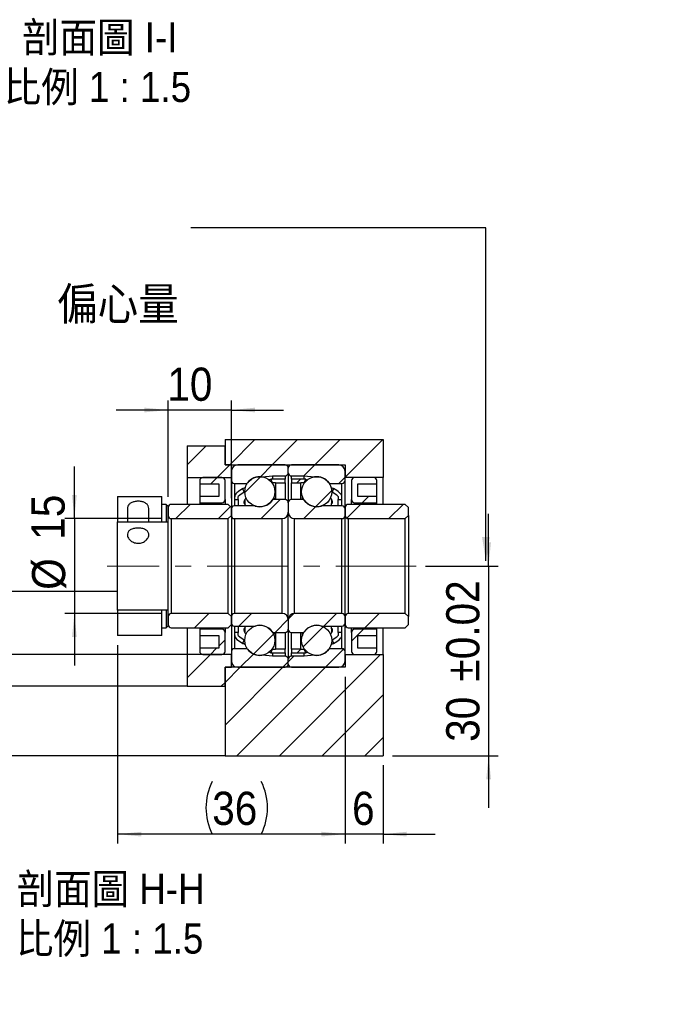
# Model space of a CAD drawing. Header units: millimetres. Extents: x 62 to 403, y 5 to 294.
# Tile 3 of 4: x 300 to 403, y 5 to 161. Entities that reach past the tile are written whole.
import ezdxf

# ---------------------------------------------------------------- set-up
doc = ezdxf.new("R2010")
doc.units = ezdxf.units.MM
doc.header["$LTSCALE"] = 1.5
doc.linetypes.add('CENTERX2', pattern=[20.32, 12.7, -2.54, 2.54, -2.54])
doc.layers.add('FORMAT', color=7, linetype='Continuous')
doc.styles.add('SLDTEXTSTYLE0', font='GOTHIC.TTF', dxfattribs={"width": 0.913, "bigfont": 'bigfont'})
doc.styles.add('SLDTEXTSTYLE1', font='GOTHIC.TTF', dxfattribs={"width": 0.913})
doc.styles.get("Standard").update_dxf_attribs({"font": 'GOTHIC.TTF'})
doc.dimstyles.new('SLDDIMSTYLE0', dxfattribs={"dimtxt": 5.25, "dimasz": 3.75, "dimexe": 0, "dimexo": 0.0625, "dimgap": 1.3125, "dimtad": 1, "dimrnd": 1e-09, "dimzin": 12, "dimdsep": 46, "dimtxsty": 'SLDTEXTSTYLE1', "dimsah": 1, "dimcen": 0.09, "dimadec": 0, "dimazin": 3, "dimtfac": 1, "dimtofl": 0, "dimtmove": 0, "dimatfit": 3, "dimfxl": 0, "dimfrac": 2, "dimtolj": 1, "dimtzin": 12, "dimarcsym": 0})
doc.dimstyles.new('SLDDIMSTYLE2', dxfattribs={"dimtxt": 0.18, "dimasz": 3.75, "dimexe": 0, "dimexo": 0.0625, "dimgap": 0, "dimtad": 0, "dimtih": 1, "dimtoh": 1, "dimdec": 0, "dimrnd": 1e-09, "dimzin": 0, "dimdsep": 46, "dimtxsty": 'Standard', "dimsah": 1, "dimcen": 0.09, "dimadec": 0, "dimazin": 0, "dimtfac": 3.75, "dimtdec": 0, "dimtofl": 0, "dimtmove": 0, "dimatfit": 3, "dimfxl": 0, "dimfrac": 2, "dimtolj": 1, "dimtzin": 0, "dimarcsym": 0})
doc.dimstyles.new('SLDDIMSTYLE4', dxfattribs={"dimtxt": 5.25, "dimasz": 3.75, "dimexe": 0, "dimexo": 0.0625, "dimgap": 1.3125, "dimtad": 1, "dimrnd": 1e-09, "dimzin": 12, "dimdsep": 46, "dimtxsty": 'SLDTEXTSTYLE1', "dimsah": 1, "dimcen": 0.09, "dimadec": 0, "dimazin": 3, "dimtol": 1, "dimtp": 0.02, "dimtm": 0.02, "dimtfac": 1, "dimtmove": 0, "dimatfit": 0, "dimfxl": 0, "dimfrac": 2, "dimtolj": 1, "dimarcsym": 0})
doc.dimstyles.new('SLDDIMSTYLE5', dxfattribs={"dimtxt": 5.25, "dimasz": 3.75, "dimexe": 0, "dimexo": 0.0625, "dimgap": 1.3125, "dimtad": 1, "dimrnd": 1e-09, "dimzin": 12, "dimdsep": 46, "dimtxsty": 'SLDTEXTSTYLE1', "dimsah": 1, "dimcen": 0.09, "dimadec": 0, "dimazin": 3, "dimtfac": 1, "dimtmove": 0, "dimatfit": 0, "dimfxl": 0, "dimfrac": 2, "dimtolj": 1, "dimtzin": 12, "dimarcsym": 0})

# ---------------------------------------------------------------- blocks, each defined once
blk = doc.blocks.new('_D_8')
at = {"layer": 'FORMAT', "color": 7}
for p, q in [((373.83, 74.41), (373.83, 82.66)), ((363.85, 74.41), (375.33, 74.41)), ((373.83, 74.41), (373.83, 44.41)), ((358.64, 44.41), (375.33, 44.41)), ((373.83, 44.41), (373.83, 36.16))]:
    blk.add_line(p, q, dxfattribs=at)
for points in [[(373.83, 74.41), (374.2, 78.16), (373.45, 78.16)], [(373.83, 44.41), (373.45, 40.66), (374.2, 40.66)]]:
    blk.add_solid(points, dxfattribs=at)
at = {"layer": 'FORMAT', "color": 7, "char_height": 5.25, "attachment_point": 1, "rotation": 90, "style": 'SLDTEXTSTYLE1'}
for s, insert in [(' ±0.02', (367.12, 54.37)), ('30', (367.12, 46.61))]:
    blk.add_mtext(s, dxfattribs=dict(at, insert=insert))
blk = doc.blocks.new('_D_9')
at = {"layer": 'FORMAT', "color": 7}
for p, q in [((351.14, 56.91), (351.14, 30.51)), ((357.14, 42.91), (357.14, 30.51)), ((351.14, 32.01), (342.89, 32.01)), ((357.14, 32.01), (351.14, 32.01)), ((357.14, 32.01), (365.39, 32.01))]:
    blk.add_line(p, q, dxfattribs=at)
for points in [[(351.14, 32.01), (347.39, 32.39), (347.39, 31.64)], [(357.14, 32.01), (360.89, 31.64), (360.89, 32.39)]]:
    blk.add_solid(points, dxfattribs=at)
at = {"layer": 'FORMAT', "color": 7, "insert": (352.23, 38.72), "char_height": 5.25, "attachment_point": 1, "style": 'SLDTEXTSTYLE1'}
blk.add_mtext('6', dxfattribs=at)
blk = doc.blocks.new('_D_10')
at = {"layer": 'FORMAT', "color": 7}
for p, q in [((308.31, 81.91), (308.31, 90.16)), ((322.14, 81.91), (306.81, 81.91)), ((308.31, 81.91), (308.31, 66.91)), ((322.14, 66.91), (306.81, 66.91)), ((308.31, 66.91), (308.31, 58.66))]:
    blk.add_line(p, q, dxfattribs=at)
for points in [[(308.31, 81.91), (308.68, 85.66), (307.93, 85.66)], [(308.31, 66.91), (307.93, 63.16), (308.68, 63.16)]]:
    blk.add_solid(points, dxfattribs=at)
at = {"layer": 'FORMAT', "color": 7, "char_height": 5.25, "attachment_point": 1, "rotation": 90, "style": 'SLDTEXTSTYLE1'}
for s, insert in [('15', (301.52, 78.56)), ('%%c', (301.6, 70.65))]:
    blk.add_mtext(s, dxfattribs=dict(at, insert=insert))
blk = doc.blocks.new('_D_11')
at = {"layer": 'FORMAT', "color": 7}
for p, q in [((323.14, 85.36), (323.14, 100.57)), ((333.14, 85.16), (333.14, 100.57)), ((323.14, 99.07), (314.89, 99.07)), ((333.14, 99.07), (323.14, 99.07)), ((333.14, 99.07), (341.39, 99.07))]:
    blk.add_line(p, q, dxfattribs=at)
for points in [[(323.14, 99.07), (319.39, 99.45), (319.39, 98.7)], [(333.14, 99.07), (336.89, 98.7), (336.89, 99.45)]]:
    blk.add_solid(points, dxfattribs=at)
at = {"layer": 'FORMAT', "color": 7, "insert": (323.01, 105.78), "char_height": 5.25, "attachment_point": 1, "style": 'SLDTEXTSTYLE1'}
blk.add_mtext('10', dxfattribs=at)
blk = doc.blocks.new('_D_12')
at = {"layer": 'FORMAT', "color": 7}
for p, q in [((315.14, 61.91), (315.14, 30.51)), ((351.14, 56.91), (351.14, 30.51)), ((351.14, 32.01), (315.14, 32.01))]:
    blk.add_line(p, q, dxfattribs=at)
for centre, start, end in [((338.44, 36.18), 153.4349, 206.5651), ((329.53, 36.18), 333.4349, 26.5651)]:
    blk.add_arc(centre, 9.32, start, end, dxfattribs=at)
for points in [[(315.14, 32.01), (318.89, 31.64), (318.89, 32.39)], [(351.14, 32.01), (347.39, 32.39), (347.39, 31.64)]]:
    blk.add_solid(points, dxfattribs=at)
at = {"layer": 'FORMAT', "color": 7, "insert": (330.11, 38.72), "char_height": 5.25, "attachment_point": 1, "style": 'SLDTEXTSTYLE1'}
blk.add_mtext('36', dxfattribs=at)
blk = doc.blocks.new('SW_NOTE_2')
at = {"layer": 'FORMAT', "color": 0, "char_height": 4.7625, "attachment_point": 2, "style": 'SLDTEXTSTYLE0'}
for s, insert in [('\\M+19655\\M+196CA\\M+19AA4 H-H', (15.63, 6.08)), ('\\M+194E4\\M+197E1 1 : 1.5', (15.48, -1.77))]:
    blk.add_mtext(s, dxfattribs=dict(at, insert=insert))
blk = doc.blocks.new('SW_NOTE_3')
at = {"layer": 'FORMAT', "color": 0, "char_height": 4.7625, "attachment_point": 2, "style": 'SLDTEXTSTYLE0'}
for s, insert in [('\\M+19655\\M+196CA\\M+19AA4 I-I', (12.95, 6.08)), ('\\M+194E4\\M+197E1 1 : 1.5', (12.58, -1.77))]:
    blk.add_mtext(s, dxfattribs=dict(at, insert=insert))

msp = doc.modelspace()

# ---------------------------------------------------------------- hatches: boundary and pattern name
at = {"linetype": 'Continuous', "lineweight": 18}
h = msp.add_hatch(dxfattribs=at)
h.set_pattern_fill('ANSI31', scale=1.5, style=0)
h.paths.add_polyline_path([(351.137, 88.405), (357.137, 88.405), (357.137, 94.405), (332.137, 94.405), (332.137, 90.405), (351.137, 90.405)], flags=0)
h = msp.add_hatch(dxfattribs=at)
h.set_pattern_fill('ANSI31', scale=1.5, style=0)
h.paths.add_polyline_path([(326.137, 88.405), (333.137, 88.405), (333.137, 90.405), (332.137, 90.405), (332.137, 93.405), (326.137, 93.405)], flags=0)
h = msp.add_hatch(dxfattribs=at)
h.set_pattern_fill('ANSI31', scale=1.5, style=0)
edge = h.paths.add_edge_path(flags=0)
edge.add_line((342.137, 89.155), (342.137, 89.905))
edge.add_arc((341.637, 89.905), 0.5, 0, 90)
edge.add_line((341.637, 90.405), (334.137, 90.405))
edge.add_arc((334.137, 89.405), 1, 90, 180)
edge.add_line((333.137, 89.405), (333.137, 87.98))
edge.add_arc((333.637, 87.98), 0.5, 180, 270)
edge.add_line((333.637, 87.48), (335.554, 87.48))
edge.add_arc((335.554, 87.68), 0.2, 270, 323.78627)
edge.add_arc((337.637, 86.155), 2.381, 82.10725, 143.78627, ccw=False)
edge.add_arc((337.992, 88.712), 0.2, 262.10725, 275)
edge.add_line((338.009, 88.513), (339.637, 88.655))
edge.add_line((339.637, 88.655), (341.637, 88.655))
edge.add_arc((341.637, 89.155), 0.5, 270, 360)
h = msp.add_hatch(dxfattribs=at)
h.set_pattern_fill('ANSI31', scale=1.5, style=0)
edge = h.paths.add_edge_path(flags=0)
edge.add_line((350.137, 90.405), (342.637, 90.405))
edge.add_arc((342.637, 89.905), 0.5, 90, 180)
edge.add_line((342.137, 89.905), (342.137, 89.155))
edge.add_arc((342.637, 89.155), 0.5, 180, 270)
edge.add_line((342.637, 88.655), (344.637, 88.655))
edge.add_line((344.637, 88.655), (346.265, 88.513))
edge.add_arc((346.283, 88.712), 0.2, 265, 277.89275)
edge.add_arc((346.637, 86.155), 2.381, 36.21373, 97.89275, ccw=False)
edge.add_arc((348.72, 87.68), 0.2, 216.21373, 270)
edge.add_line((348.72, 87.48), (350.637, 87.48))
edge.add_arc((350.637, 87.98), 0.5, 270, 360)
edge.add_line((351.137, 87.98), (351.137, 89.405))
edge.add_arc((350.137, 89.405), 1, 0, 90)
h = msp.add_hatch(dxfattribs=at)
h.set_pattern_fill('ANSI31', scale=1.5, style=0)
edge = h.paths.add_edge_path(flags=0)
edge.add_line((328.137, 87.405), (331.137, 87.405))
edge.add_line((331.137, 87.405), (331.137, 85.405))
edge.add_line((331.137, 85.405), (328.137, 85.405))
edge.add_line((328.137, 85.405), (328.137, 84.405))
edge.add_line((328.137, 84.405), (331.637, 84.405))
edge.add_arc((331.637, 84.905), 0.5, 270, 360)
edge.add_line((332.137, 84.905), (332.137, 87.905))
edge.add_arc((331.637, 87.905), 0.5, 0, 90)
edge.add_line((331.637, 88.405), (328.637, 88.405))
edge.add_arc((328.637, 87.905), 0.5, 90, 180)
edge.add_line((328.137, 87.905), (328.137, 87.405))
h = msp.add_hatch(dxfattribs=at)
h.set_pattern_fill('ANSI31', scale=1.5, style=0)
edge = h.paths.add_edge_path(flags=0)
edge.add_arc((337.637, 86.155), 2.381, 0, 360)
h = msp.add_hatch(dxfattribs=at)
h.set_pattern_fill('ANSI31', scale=1.5, style=0)
edge = h.paths.add_edge_path(flags=0)
edge.add_arc((340.137, 78.385), 9.17, 90, 93.34704, ccw=False)
edge.add_line((340.137, 87.555), (341.637, 87.555))
edge.add_line((341.637, 87.555), (341.637, 88.155))
edge.add_line((341.637, 88.155), (340.137, 88.155))
edge.add_arc((340.137, 78.385), 9.77, 90, 94.42995)
edge.add_line((339.382, 88.126), (339.602, 87.54))
h = msp.add_hatch(dxfattribs=at)
h.set_pattern_fill('ANSI31', scale=1.5, style=0)
edge = h.paths.add_edge_path(flags=0)
edge.add_line((342.637, 88.155), (342.637, 87.555))
edge.add_line((342.637, 87.555), (344.137, 87.555))
edge.add_arc((344.137, 78.385), 9.17, 86.65296, 90, ccw=False)
edge.add_line((344.672, 87.54), (344.892, 88.126))
edge.add_arc((344.137, 78.385), 9.77, 85.57005, 90)
edge.add_line((344.137, 88.155), (342.637, 88.155))
h = msp.add_hatch(dxfattribs=at)
h.set_pattern_fill('ANSI31', scale=1.5, style=0)
edge = h.paths.add_edge_path(flags=0)
edge.add_arc((346.637, 86.155), 2.381, 0, 360)
h = msp.add_hatch(dxfattribs=at)
h.set_pattern_fill('ANSI31', scale=1.5, style=0)
edge = h.paths.add_edge_path(flags=0)
edge.add_line((356.137, 85.405), (353.137, 85.405))
edge.add_line((353.137, 85.405), (353.137, 87.405))
edge.add_line((353.137, 87.405), (356.137, 87.405))
edge.add_line((356.137, 87.405), (356.137, 87.905))
edge.add_arc((355.637, 87.905), 0.5, 360, 450)
edge.add_line((355.637, 88.405), (352.637, 88.405))
edge.add_arc((352.637, 87.905), 0.5, 90, 180)
edge.add_line((352.137, 87.905), (352.137, 84.905))
edge.add_arc((352.637, 84.905), 0.5, 180, 270)
edge.add_line((352.637, 84.405), (356.137, 84.405))
edge.add_line((356.137, 84.405), (356.137, 85.405))
h = msp.add_hatch(dxfattribs=at)
h.set_pattern_fill('ANSI31', scale=1.5, style=0)
edge = h.paths.add_edge_path(flags=0)
edge.add_line((335.176, 86.098), (334.962, 86.672))
edge.add_arc((340.137, 78.385), 9.77, 121.98535, 128.83745)
edge.add_arc((334.637, 85.216), 1, 128.83745, 180)
edge.add_line((333.637, 85.216), (333.637, 84.905))
edge.add_line((333.637, 84.905), (334.237, 84.905))
edge.add_line((334.237, 84.905), (334.237, 85.405))
edge.add_arc((340.137, 78.385), 9.17, 122.74811, 130.04417, ccw=False)
h = msp.add_hatch(dxfattribs=at)
h.set_pattern_fill('ANSI31', scale=1.5, style=0)
edge = h.paths.add_edge_path(flags=0)
edge.add_arc((349.637, 85.216), 1, 0, 51.16255)
edge.add_arc((344.137, 78.385), 9.77, 51.16255, 58.01465)
edge.add_line((349.312, 86.672), (349.098, 86.098))
edge.add_arc((344.137, 78.385), 9.17, 49.95583, 57.25189, ccw=False)
edge.add_line((350.037, 85.405), (350.037, 84.905))
edge.add_line((350.037, 84.905), (350.637, 84.905))
edge.add_line((350.637, 84.905), (350.637, 85.216))
h = msp.add_hatch(dxfattribs=at)
h.set_pattern_fill('ANSI31', scale=1.5, style=0)
h.paths.add_polyline_path([(322.137, 85.405), (315.137, 85.405), (315.137, 81.405), (323.137, 81.405), (323.137, 83.855), (322.837, 84.155), (322.137, 84.155)], flags=0)
h.paths.add_polyline_path([(315.137, 81.405), (315.137, 85.405), (322.137, 85.405), (322.137, 84.155), (322.837, 84.155), (323.137, 83.855), (323.137, 81.405)], flags=0)
h = msp.add_hatch(dxfattribs=at)
h.set_pattern_fill('ANSI31', scale=1.5, style=0)
edge = h.paths.add_edge_path(flags=0)
edge.add_line((332.637, 81.905), (333.137, 82.405))
edge.add_line((333.137, 82.405), (333.137, 83.655))
edge.add_line((333.137, 83.655), (332.637, 84.155))
edge.add_line((332.637, 84.155), (323.637, 84.155))
edge.add_arc((323.637, 83.655), 0.5, 90, 180)
edge.add_line((323.137, 83.655), (323.137, 82.405))
edge.add_arc((323.637, 82.405), 0.5, 180, 270)
edge.add_line((323.637, 81.905), (332.637, 81.905))
h = msp.add_hatch(dxfattribs=at)
h.set_pattern_fill('ANSI31', scale=1.5, style=0)
edge = h.paths.add_edge_path(flags=0)
edge.add_line((333.137, 83.405), (333.137, 82.405))
edge.add_arc((333.637, 82.405), 0.5, 180, 270)
edge.add_line((333.637, 81.905), (341.137, 81.905))
edge.add_arc((341.137, 82.905), 1, 270, 360)
edge.add_line((342.137, 82.905), (342.137, 84.405))
edge.add_arc((341.637, 84.405), 0.5, 0, 90)
edge.add_line((341.637, 84.905), (339.773, 84.905))
edge.add_arc((339.773, 84.705), 0.2, 90, 145.82355)
edge.add_arc((337.637, 86.155), 2.381, 251.65026, 325.82355, ccw=False)
edge.add_arc((336.824, 83.705), 0.2, 71.65026, 90)
edge.add_line((336.824, 83.905), (333.637, 83.905))
edge.add_arc((333.637, 83.405), 0.5, 90, 180)
h = msp.add_hatch(dxfattribs=at)
h.set_pattern_fill('ANSI31', scale=1.5, style=0)
edge = h.paths.add_edge_path(flags=0)
edge.add_line((343.137, 81.905), (350.637, 81.905))
edge.add_arc((350.637, 82.405), 0.5, 270, 360)
edge.add_line((351.137, 82.405), (351.137, 83.405))
edge.add_arc((350.637, 83.405), 0.5, 0, 90)
edge.add_line((350.637, 83.905), (347.45, 83.905))
edge.add_arc((347.45, 83.705), 0.2, 90, 108.34974)
edge.add_arc((346.637, 86.155), 2.381, 214.17645, 288.34974, ccw=False)
edge.add_arc((344.502, 84.705), 0.2, 34.17645, 90)
edge.add_line((344.502, 84.905), (342.637, 84.905))
edge.add_arc((342.637, 84.405), 0.5, 90, 180)
edge.add_line((342.137, 84.405), (342.137, 82.905))
edge.add_arc((343.137, 82.905), 1, 180, 270)
h = msp.add_hatch(dxfattribs=at)
h.set_pattern_fill('ANSI31', scale=1.5, style=0)
edge = h.paths.add_edge_path(flags=0)
edge.add_line((360.637, 81.905), (361.137, 82.405))
edge.add_line((361.137, 82.405), (361.137, 83.655))
edge.add_line((361.137, 83.655), (360.637, 84.155))
edge.add_line((360.637, 84.155), (351.637, 84.155))
edge.add_arc((351.637, 83.655), 0.5, 90, 180)
edge.add_line((351.137, 83.655), (351.137, 82.405))
edge.add_arc((351.637, 82.405), 0.5, 180, 270)
edge.add_line((351.637, 81.905), (360.637, 81.905))
h = msp.add_hatch(dxfattribs=at)
h.set_pattern_fill('ANSI31', scale=1.5, style=0)
h.paths.add_polyline_path([(323.137, 67.405), (315.137, 67.405), (315.137, 63.405), (322.137, 63.405), (322.137, 64.655), (322.837, 64.655), (323.137, 64.955)], flags=0)
h.paths.add_polyline_path([(315.137, 63.405), (315.137, 67.405), (323.137, 67.405), (323.137, 64.955), (322.837, 64.655), (322.137, 64.655), (322.137, 63.405)], flags=0)
h = msp.add_hatch(dxfattribs=at)
h.set_pattern_fill('ANSI31', scale=1.5, style=0)
edge = h.paths.add_edge_path(flags=0)
edge.add_line((333.137, 66.405), (332.637, 66.905))
edge.add_line((332.637, 66.905), (323.637, 66.905))
edge.add_arc((323.637, 66.405), 0.5, 90, 180)
edge.add_line((323.137, 66.405), (323.137, 65.155))
edge.add_arc((323.637, 65.155), 0.5, 180, 270)
edge.add_line((323.637, 64.655), (332.637, 64.655))
edge.add_line((332.637, 64.655), (333.137, 65.155))
edge.add_line((333.137, 65.155), (333.137, 66.405))
h = msp.add_hatch(dxfattribs=at)
h.set_pattern_fill('ANSI31', scale=1.5, style=0)
edge = h.paths.add_edge_path(flags=0)
edge.add_line((341.137, 66.905), (333.637, 66.905))
edge.add_arc((333.637, 66.405), 0.5, 90, 180)
edge.add_line((333.137, 66.405), (333.137, 65.405))
edge.add_arc((333.637, 65.405), 0.5, 180, 270)
edge.add_line((333.637, 64.905), (336.824, 64.905))
edge.add_arc((336.824, 65.105), 0.2, 270, 288.34974)
edge.add_arc((337.637, 62.655), 2.381, 34.17645, 108.34974, ccw=False)
edge.add_arc((339.773, 64.105), 0.2, 214.17645, 270)
edge.add_line((339.773, 63.905), (341.637, 63.905))
edge.add_arc((341.637, 64.405), 0.5, 270, 360)
edge.add_line((342.137, 64.405), (342.137, 65.905))
edge.add_arc((341.137, 65.905), 1, 0, 90)
h = msp.add_hatch(dxfattribs=at)
h.set_pattern_fill('ANSI31', scale=1.5, style=0)
edge = h.paths.add_edge_path(flags=0)
edge.add_line((351.137, 65.405), (351.137, 66.405))
edge.add_arc((350.637, 66.405), 0.5, 360, 450)
edge.add_line((350.637, 66.905), (343.137, 66.905))
edge.add_arc((343.137, 65.905), 1, 90, 180)
edge.add_line((342.137, 65.905), (342.137, 64.405))
edge.add_arc((342.637, 64.405), 0.5, 180, 270)
edge.add_line((342.637, 63.905), (344.502, 63.905))
edge.add_arc((344.502, 64.105), 0.2, 270, 325.82355)
edge.add_arc((346.637, 62.655), 2.381, 71.65026, 145.82355, ccw=False)
edge.add_arc((347.45, 65.105), 0.2, 251.65026, 270)
edge.add_line((347.45, 64.905), (350.637, 64.905))
edge.add_arc((350.637, 65.405), 0.5, 270, 360)
h = msp.add_hatch(dxfattribs=at)
h.set_pattern_fill('ANSI31', scale=1.5, style=0)
edge = h.paths.add_edge_path(flags=0)
edge.add_line((361.137, 66.405), (360.637, 66.905))
edge.add_line((360.637, 66.905), (351.637, 66.905))
edge.add_arc((351.637, 66.405), 0.5, 90, 180)
edge.add_line((351.137, 66.405), (351.137, 65.155))
edge.add_arc((351.637, 65.155), 0.5, 180, 270)
edge.add_line((351.637, 64.655), (360.637, 64.655))
edge.add_line((360.637, 64.655), (361.137, 65.155))
edge.add_line((361.137, 65.155), (361.137, 66.405))
h = msp.add_hatch(dxfattribs=at)
h.set_pattern_fill('ANSI31', scale=1.5, style=0)
edge = h.paths.add_edge_path(flags=0)
edge.add_line((328.137, 63.405), (331.137, 63.405))
edge.add_line((331.137, 63.405), (331.137, 61.405))
edge.add_line((331.137, 61.405), (328.137, 61.405))
edge.add_line((328.137, 61.405), (328.137, 60.905))
edge.add_arc((328.637, 60.905), 0.5, 180, 270)
edge.add_line((328.637, 60.405), (331.637, 60.405))
edge.add_arc((331.637, 60.905), 0.5, 270, 360)
edge.add_line((332.137, 60.905), (332.137, 63.905))
edge.add_arc((331.637, 63.905), 0.5, 360, 450)
edge.add_line((331.637, 64.405), (328.137, 64.405))
edge.add_line((328.137, 64.405), (328.137, 63.405))
h = msp.add_hatch(dxfattribs=at)
h.set_pattern_fill('ANSI31', scale=1.5, style=0)
edge = h.paths.add_edge_path(flags=0)
edge.add_arc((334.637, 63.594), 1, 180, 231.16255)
edge.add_arc((340.137, 70.426), 9.77, 231.16255, 238.01465)
edge.add_line((334.962, 62.138), (335.176, 62.713))
edge.add_arc((340.137, 70.426), 9.17, 229.95583, 237.25189, ccw=False)
edge.add_line((334.237, 63.405), (334.237, 63.905))
edge.add_line((334.237, 63.905), (333.637, 63.905))
edge.add_line((333.637, 63.905), (333.637, 63.594))
h = msp.add_hatch(dxfattribs=at)
h.set_pattern_fill('ANSI31', scale=1.5, style=0)
edge = h.paths.add_edge_path(flags=0)
edge.add_arc((337.637, 62.655), 2.381, 0, 360)
h = msp.add_hatch(dxfattribs=at)
h.set_pattern_fill('ANSI31', scale=1.5, style=0)
edge = h.paths.add_edge_path(flags=0)
edge.add_arc((346.637, 62.655), 2.381, 0, 360)
h = msp.add_hatch(dxfattribs=at)
h.set_pattern_fill('ANSI31', scale=1.5, style=0)
edge = h.paths.add_edge_path(flags=0)
edge.add_line((349.098, 62.713), (349.312, 62.138))
edge.add_arc((344.137, 70.426), 9.77, 301.98535, 308.83745)
edge.add_arc((349.637, 63.594), 1, 308.83745, 360)
edge.add_line((350.637, 63.594), (350.637, 63.905))
edge.add_line((350.637, 63.905), (350.037, 63.905))
edge.add_line((350.037, 63.905), (350.037, 63.405))
edge.add_arc((344.137, 70.426), 9.17, 302.74811, 310.04417, ccw=False)
h = msp.add_hatch(dxfattribs=at)
h.set_pattern_fill('ANSI31', scale=1.5, style=0)
edge = h.paths.add_edge_path(flags=0)
edge.add_line((356.137, 61.405), (353.137, 61.405))
edge.add_line((353.137, 61.405), (353.137, 63.405))
edge.add_line((353.137, 63.405), (356.137, 63.405))
edge.add_line((356.137, 63.405), (356.137, 64.405))
edge.add_line((356.137, 64.405), (352.637, 64.405))
edge.add_arc((352.637, 63.905), 0.5, 90, 180)
edge.add_line((352.137, 63.905), (352.137, 60.905))
edge.add_arc((352.637, 60.905), 0.5, 180, 270)
edge.add_line((352.637, 60.405), (355.637, 60.405))
edge.add_arc((355.637, 60.905), 0.5, 270, 360)
edge.add_line((356.137, 60.905), (356.137, 61.405))
h = msp.add_hatch(dxfattribs=at)
h.set_pattern_fill('ANSI31', scale=1.5, style=0)
edge = h.paths.add_edge_path(flags=0)
edge.add_line((334.137, 58.405), (341.637, 58.405))
edge.add_arc((341.637, 58.905), 0.5, 270, 360)
edge.add_line((342.137, 58.905), (342.137, 59.655))
edge.add_arc((341.637, 59.655), 0.5, 0, 90)
edge.add_line((341.637, 60.155), (339.637, 60.155))
edge.add_line((339.637, 60.155), (338.009, 60.298))
edge.add_arc((337.992, 60.098), 0.2, 85, 97.89275)
edge.add_arc((337.637, 62.655), 2.381, 216.21373, 277.89275, ccw=False)
edge.add_arc((335.554, 61.13), 0.2, 36.21373, 90)
edge.add_line((335.554, 61.33), (333.637, 61.33))
edge.add_arc((333.637, 60.83), 0.5, 90, 180)
edge.add_line((333.137, 60.83), (333.137, 59.405))
edge.add_arc((334.137, 59.405), 1, 180, 270)
h = msp.add_hatch(dxfattribs=at)
h.set_pattern_fill('ANSI31', scale=1.5, style=0)
edge = h.paths.add_edge_path(flags=0)
edge.add_line((341.637, 60.655), (341.637, 61.255))
edge.add_line((341.637, 61.255), (340.137, 61.255))
edge.add_arc((340.137, 70.426), 9.17, 266.65296, 270, ccw=False)
edge.add_line((339.602, 61.271), (339.382, 60.684))
edge.add_arc((340.137, 70.426), 9.77, 265.57005, 270)
edge.add_line((340.137, 60.655), (341.637, 60.655))
h = msp.add_hatch(dxfattribs=at)
h.set_pattern_fill('ANSI31', scale=1.5, style=0)
edge = h.paths.add_edge_path(flags=0)
edge.add_line((342.137, 59.655), (342.137, 58.905))
edge.add_arc((342.637, 58.905), 0.5, 180, 270)
edge.add_line((342.637, 58.405), (350.137, 58.405))
edge.add_arc((350.137, 59.405), 1, 270, 360)
edge.add_line((351.137, 59.405), (351.137, 60.83))
edge.add_arc((350.637, 60.83), 0.5, 0, 90)
edge.add_line((350.637, 61.33), (348.72, 61.33))
edge.add_arc((348.72, 61.13), 0.2, 90, 143.78627)
edge.add_arc((346.637, 62.655), 2.381, 262.10725, 323.78627, ccw=False)
edge.add_arc((346.283, 60.098), 0.2, 82.10725, 95)
edge.add_line((346.265, 60.298), (344.637, 60.155))
edge.add_line((344.637, 60.155), (342.637, 60.155))
edge.add_arc((342.637, 59.655), 0.5, 90, 180)
h = msp.add_hatch(dxfattribs=at)
h.set_pattern_fill('ANSI31', scale=1.5, style=0)
edge = h.paths.add_edge_path(flags=0)
edge.add_arc((344.137, 70.426), 9.17, 270, 273.34704, ccw=False)
edge.add_line((344.137, 61.255), (342.637, 61.255))
edge.add_line((342.637, 61.255), (342.637, 60.655))
edge.add_line((342.637, 60.655), (344.137, 60.655))
edge.add_arc((344.137, 70.426), 9.77, 270, 274.42995)
edge.add_line((344.892, 60.684), (344.672, 61.271))
h = msp.add_hatch(dxfattribs=at)
h.set_pattern_fill('ANSI31', scale=1.5, style=0)
h.paths.add_polyline_path([(332.137, 58.405), (333.137, 58.405), (333.137, 60.405), (326.137, 60.405), (326.137, 55.405), (332.137, 55.405)], flags=0)
h = msp.add_hatch(dxfattribs=at)
h.set_pattern_fill('ANSI31', scale=1.5, style=0)
h.paths.add_polyline_path([(357.137, 60.405), (351.137, 60.405), (351.137, 58.405), (332.137, 58.405), (332.137, 44.405), (357.137, 44.405)], flags=0)

# ---------------------------------------------------------------- linework, layer by layer
at = {"color": 7, "linetype": 'Continuous', "lineweight": 25}
for p, q in [((332.137, 94.405), (332.137, 90.405)), ((332.137, 94.405), (357.137, 94.405)), ((357.137, 94.405), (357.137, 88.405)), ((326.137, 93.405), (326.137, 88.405)), ((326.137, 93.405), (332.137, 93.405)), ((332.137, 90.405), (332.137, 93.405)), ((332.137, 90.405), (351.137, 90.405)), ((333.137, 90.405), (332.137, 90.405)), ((333.137, 88.405), (333.137, 90.405)), ((341.637, 90.405), (334.137, 90.405)), ((350.137, 90.405), (342.637, 90.405)), ((351.137, 90.405), (351.137, 88.405)), ((333.137, 89.405), (333.137, 87.98)), ((342.137, 89.155), (342.137, 89.905)), ((342.137, 89.155), (342.137, 84.405)), ((351.137, 87.98), (351.137, 89.405)), ((326.137, 88.405), (333.137, 88.405)), ((326.137, 88.405), (326.137, 84.155)), ((328.137, 87.905), (328.137, 87.405)), ((328.137, 87.405), (331.137, 87.405)), ((328.137, 87.405), (328.137, 85.405)), ((331.637, 88.405), (328.637, 88.405)), ((331.137, 87.405), (331.137, 85.405)), ((332.137, 84.905), (332.137, 87.905)), ((333.137, 87.98), (333.137, 83.655)), ((333.637, 87.48), (335.554, 87.48)), ((338.009, 88.513), (339.637, 88.655)), ((339.382, 88.126), (339.602, 87.54)), ((339.637, 88.655), (341.637, 88.655)), ((339.637, 88.655), (339.637, 88.142)), ((341.637, 88.155), (340.137, 88.155)), ((340.137, 87.555), (341.637, 87.555)), ((341.637, 87.555), (341.637, 88.155)), ((341.637, 87.555), (341.637, 84.905)), ((342.637, 88.655), (344.637, 88.655)), ((344.137, 88.155), (342.637, 88.155)), ((342.637, 88.155), (342.637, 87.555)), ((342.637, 87.555), (344.137, 87.555)), ((342.637, 84.905), (342.637, 87.555)), ((344.637, 88.655), (346.265, 88.513)), ((344.637, 88.142), (344.637, 88.655)), ((344.672, 87.54), (344.892, 88.126)), ((348.72, 87.48), (350.637, 87.48)), ((357.137, 88.405), (351.137, 88.405)), ((351.137, 83.655), (351.137, 87.98)), ((352.137, 87.905), (352.137, 84.905)), ((355.637, 88.405), (352.637, 88.405)), ((353.137, 87.405), (356.137, 87.405)), ((353.137, 85.405), (353.137, 87.405)), ((356.137, 87.405), (356.137, 87.905)), ((356.137, 85.405), (356.137, 87.405)), ((357.137, 84.155), (357.137, 88.405)), ((335.176, 86.098), (334.962, 86.672)), ((349.312, 86.672), (349.098, 86.098)), ((315.137, 85.405), (315.137, 81.405)), ((315.137, 85.405), (322.137, 85.405)), ((315.137, 85.405), (322.137, 85.405)), ((315.137, 85.405), (315.137, 81.405)), ((322.137, 84.155), (322.137, 85.405)), ((322.137, 84.155), (322.137, 85.405)), ((322.837, 84.155), (322.137, 84.155)), ((322.837, 84.155), (322.137, 84.155)), ((322.137, 81.405), (322.137, 84.155)), ((322.837, 84.155), (323.137, 83.855)), ((322.837, 84.155), (323.137, 83.855)), ((322.837, 84.155), (322.837, 81.405)), ((332.637, 84.155), (323.637, 84.155)), ((328.137, 85.405), (328.137, 84.405)), ((331.137, 85.405), (328.137, 85.405)), ((328.137, 84.405), (331.637, 84.405)), ((328.137, 84.405), (328.137, 84.155)), ((332.137, 84.905), (332.137, 84.155)), ((332.637, 84.155), (333.137, 83.655)), ((333.637, 85.216), (333.637, 84.905)), ((333.637, 84.905), (333.637, 83.905)), ((333.637, 84.905), (334.237, 84.905)), ((334.237, 84.905), (334.237, 85.405)), ((334.237, 84.905), (334.237, 83.905)), ((341.637, 84.905), (339.773, 84.905)), ((342.137, 84.405), (342.137, 82.905)), ((344.502, 84.905), (342.637, 84.905)), ((349.018, 84.581), (348.979, 85.013)), ((350.037, 85.405), (350.037, 84.905)), ((350.037, 84.905), (350.637, 84.905)), ((350.037, 83.905), (350.037, 84.905)), ((350.637, 84.905), (350.637, 85.216)), ((350.637, 83.905), (350.637, 84.905)), ((360.637, 84.155), (351.637, 84.155)), ((352.137, 84.155), (352.137, 84.905)), ((352.637, 84.405), (356.137, 84.405)), ((356.137, 85.405), (353.137, 85.405)), ((356.137, 84.405), (356.137, 85.405)), ((356.137, 84.155), (356.137, 84.405)), ((360.637, 84.155), (361.137, 83.655)), ((316.687, 83.525), (316.687, 81.405)), ((320.087, 81.405), (320.087, 83.527)), ((323.137, 81.405), (323.137, 83.855)), ((323.137, 81.405), (323.137, 83.855)), ((323.137, 83.655), (323.137, 82.405)), ((333.137, 82.405), (333.137, 83.655)), ((333.137, 83.405), (333.137, 82.405)), ((336.824, 83.905), (333.637, 83.905)), ((342.137, 65.905), (342.137, 82.905)), ((350.637, 83.905), (347.45, 83.905)), ((351.137, 83.655), (351.137, 82.405)), ((351.137, 82.405), (351.137, 83.405)), ((361.137, 82.405), (361.137, 83.655)), ((315.137, 81.405), (323.137, 81.405)), ((315.137, 81.405), (323.137, 81.405)), ((315.137, 67.405), (315.137, 81.405)), ((323.137, 67.405), (323.137, 81.405)), ((323.637, 81.905), (332.637, 81.905)), ((323.637, 81.905), (323.637, 66.905)), ((333.137, 82.405), (332.637, 81.905)), ((332.637, 66.905), (332.637, 81.905)), ((333.137, 82.405), (333.137, 66.405)), ((333.637, 81.905), (341.137, 81.905)), ((333.637, 81.905), (333.637, 66.905)), ((341.137, 81.905), (341.137, 66.905)), ((343.137, 66.905), (343.137, 81.905)), ((343.137, 81.905), (350.637, 81.905)), ((350.637, 66.905), (350.637, 81.905)), ((351.137, 66.405), (351.137, 82.405)), ((351.637, 81.905), (360.637, 81.905)), ((351.637, 81.905), (351.637, 66.905)), ((361.137, 82.405), (360.637, 81.905)), ((360.637, 66.905), (360.637, 81.905)), ((361.137, 82.405), (361.137, 66.405)), ((315.137, 70.405), (297.929, 70.405)), ((315.137, 67.405), (315.137, 63.405)), ((323.137, 67.405), (315.137, 67.405)), ((323.137, 67.405), (315.137, 67.405)), ((315.137, 67.405), (315.137, 63.405)), ((322.137, 64.655), (322.137, 67.405)), ((322.837, 67.405), (322.837, 64.655)), ((323.137, 64.955), (323.137, 67.405)), ((323.137, 64.955), (323.137, 67.405)), ((323.137, 66.405), (323.137, 65.155)), ((332.637, 66.905), (323.637, 66.905)), ((332.637, 66.905), (333.137, 66.405)), ((333.137, 66.405), (333.137, 65.405)), ((333.137, 65.155), (333.137, 66.405)), ((341.137, 66.905), (333.637, 66.905)), ((342.137, 65.905), (342.137, 64.405)), ((350.637, 66.905), (343.137, 66.905)), ((351.137, 65.405), (351.137, 66.405)), ((351.137, 66.405), (351.137, 65.155)), ((360.637, 66.905), (351.637, 66.905)), ((360.637, 66.905), (361.137, 66.405)), ((361.137, 65.155), (361.137, 66.405)), ((322.137, 64.655), (322.837, 64.655)), ((322.137, 63.405), (322.137, 64.655)), ((322.137, 63.405), (322.137, 64.655)), ((322.137, 64.655), (322.837, 64.655)), ((323.137, 64.955), (322.837, 64.655)), ((323.137, 64.955), (322.837, 64.655)), ((323.637, 64.655), (332.637, 64.655)), ((326.137, 64.655), (326.137, 60.405)), ((328.137, 64.655), (328.137, 64.405)), ((328.137, 64.405), (328.137, 63.405)), ((331.637, 64.405), (328.137, 64.405)), ((332.137, 64.655), (332.137, 63.905)), ((332.137, 60.905), (332.137, 63.905)), ((333.137, 65.155), (332.637, 64.655)), ((333.137, 65.155), (333.137, 60.83)), ((333.637, 64.905), (336.824, 64.905)), ((333.637, 64.905), (333.637, 63.905)), ((333.637, 63.905), (333.637, 63.594)), ((334.237, 63.905), (333.637, 63.905)), ((334.237, 64.905), (334.237, 63.905)), ((334.237, 63.405), (334.237, 63.905)), ((339.773, 63.905), (341.637, 63.905)), ((341.637, 63.905), (341.637, 61.255)), ((342.137, 64.405), (342.137, 59.655)), ((342.637, 61.255), (342.637, 63.905)), ((342.637, 63.905), (344.502, 63.905)), ((347.45, 64.905), (350.637, 64.905)), ((348.997, 63.911), (349.018, 64.229)), ((350.037, 63.905), (350.037, 64.905)), ((350.037, 63.905), (350.037, 63.405)), ((350.637, 63.905), (350.037, 63.905)), ((350.637, 63.905), (350.637, 64.905)), ((350.637, 63.594), (350.637, 63.905)), ((351.137, 60.83), (351.137, 65.155)), ((351.637, 64.655), (360.637, 64.655)), ((352.137, 63.905), (352.137, 64.655)), ((352.137, 63.905), (352.137, 60.905)), ((356.137, 64.405), (352.637, 64.405)), ((356.137, 64.405), (356.137, 64.655)), ((356.137, 63.405), (356.137, 64.405)), ((357.137, 60.405), (357.137, 64.655)), ((361.137, 65.155), (360.637, 64.655)), ((322.137, 63.405), (315.137, 63.405)), ((322.137, 63.405), (315.137, 63.405)), ((328.137, 63.405), (331.137, 63.405)), ((328.137, 63.405), (328.137, 61.405)), ((331.137, 63.405), (331.137, 61.405)), ((334.962, 62.138), (335.176, 62.713)), ((349.098, 62.713), (349.312, 62.138)), ((353.137, 63.405), (356.137, 63.405)), ((353.137, 61.405), (353.137, 63.405)), ((356.137, 61.405), (356.137, 63.405)), ((328.137, 61.405), (328.137, 60.905)), ((331.137, 61.405), (328.137, 61.405)), ((333.137, 60.83), (333.137, 59.405)), ((335.554, 61.33), (333.637, 61.33)), ((339.602, 61.271), (339.382, 60.684)), ((341.637, 61.255), (340.137, 61.255)), ((341.637, 60.655), (341.637, 61.255)), ((342.637, 61.255), (342.637, 60.655)), ((344.137, 61.255), (342.637, 61.255)), ((344.892, 60.684), (344.672, 61.271)), ((350.637, 61.33), (348.72, 61.33)), ((351.137, 59.405), (351.137, 60.83)), ((356.137, 61.405), (353.137, 61.405)), ((356.137, 60.905), (356.137, 61.405)), ((326.137, 60.405), (269.137, 60.405)), ((326.137, 60.405), (326.137, 55.405)), ((333.137, 60.405), (326.137, 60.405)), ((328.637, 60.405), (331.637, 60.405)), ((333.137, 58.405), (333.137, 60.405)), ((339.637, 60.155), (338.009, 60.298)), ((339.637, 60.668), (339.637, 60.155)), ((341.637, 60.155), (339.637, 60.155)), ((340.137, 60.655), (341.637, 60.655)), ((342.137, 58.905), (342.137, 59.655)), ((342.637, 60.655), (344.137, 60.655)), ((344.637, 60.155), (342.637, 60.155)), ((344.637, 60.155), (344.637, 60.668)), ((346.265, 60.298), (344.637, 60.155)), ((351.137, 60.405), (351.137, 58.405)), ((351.137, 60.405), (357.137, 60.405)), ((352.637, 60.405), (355.637, 60.405)), ((357.137, 60.405), (357.137, 44.405)), ((332.137, 58.405), (332.137, 44.405)), ((351.137, 58.405), (332.137, 58.405)), ((332.137, 55.405), (332.137, 58.405)), ((332.137, 58.405), (333.137, 58.405)), ((334.137, 58.405), (341.637, 58.405)), ((342.637, 58.405), (350.137, 58.405)), ((326.137, 55.405), (269.137, 55.405)), ((326.137, 55.405), (332.137, 55.405)), ((332.137, 44.405), (269.137, 44.405)), ((332.137, 44.405), (357.137, 44.405))]:
    msp.add_line(p, q, dxfattribs=at)
at = {"color": 8, "linetype": 'Continuous', "lineweight": 25}
for p, q in [((333.637, 87.48), (333.637, 85.216)), ((335.554, 87.48), (335.554, 87.31)), ((338.009, 88.513), (338.009, 88.507)), ((340.137, 87.555), (340.137, 84.905)), ((341.637, 88.655), (341.637, 88.155)), ((342.637, 88.155), (342.637, 88.655)), ((344.137, 84.905), (344.137, 87.555)), ((346.265, 88.507), (346.265, 88.513)), ((348.72, 87.31), (348.72, 87.48)), ((350.637, 85.216), (350.637, 87.48)), ((331.637, 84.155), (331.637, 84.405)), ((352.637, 84.405), (352.637, 84.155)), ((331.637, 64.405), (331.637, 64.655)), ((340.137, 63.905), (340.137, 61.255)), ((344.137, 61.255), (344.137, 63.905)), ((352.637, 64.655), (352.637, 64.405)), ((333.637, 63.594), (333.637, 61.33)), ((350.637, 61.33), (350.637, 63.594)), ((335.554, 61.501), (335.554, 61.33)), ((348.72, 61.33), (348.72, 61.501)), ((338.009, 60.303), (338.009, 60.298)), ((341.637, 60.655), (341.637, 60.155)), ((342.637, 60.155), (342.637, 60.655)), ((346.265, 60.298), (346.265, 60.303))]:
    msp.add_line(p, q, dxfattribs=at)
at = {"color": 7, "linetype": 'Continuous', "lineweight": 25, "flags": 128}
for points in [[(339.996, 84.905), (339.975, 85.032), (339.885, 85.368)], [(344.39, 85.368), (344.352, 85.252), (344.278, 84.905)], [(348.92, 83.905), (348.975, 84.13), (349.018, 84.581)], [(339.885, 63.442), (339.975, 63.779), (339.996, 63.905)], [(344.278, 63.905), (344.352, 63.558), (344.39, 63.442)], [(349.018, 64.229), (348.975, 64.68), (348.92, 64.905)]]:
    msp.add_lwpolyline(points, dxfattribs=at)
at = {"color": 7, "linetype": 'Continuous', "lineweight": 25}
for centre in [(337.637, 86.155), (346.637, 86.155), (337.637, 62.655), (346.637, 62.655)]:
    msp.add_circle(centre, 2.381, dxfattribs=at)
for centre, radius, start, end in [((334.137, 89.405), 1, 90, 180), ((341.637, 89.905), 0.5, 0, 90), ((342.637, 89.905), 0.5, 90, 180), ((350.137, 89.405), 1, 0, 90), ((341.637, 89.155), 0.5, 270, 0), ((342.637, 89.155), 0.5, 180, 270), ((328.637, 87.905), 0.5, 90, 180), ((331.637, 87.905), 0.5, 0, 90), ((333.637, 87.98), 0.5, 180, 270), ((335.554, 87.68), 0.2, 270, 323.78627), ((337.637, 86.155), 2.381, 82.10725, 143.78627), ((337.992, 88.712), 0.2, 262.10725, 275), ((340.137, 78.385), 9.77, 90, 94.42995), ((340.137, 78.385), 9.17, 90, 93.34704), ((344.137, 78.385), 9.77, 85.57005, 90), ((344.137, 78.385), 9.17, 86.65296, 90), ((346.283, 88.712), 0.2, 265, 277.89275), ((346.637, 86.155), 2.381, 36.21373, 97.89275), ((348.72, 87.68), 0.2, 216.21373, 270), ((350.637, 87.98), 0.5, 270, 0), ((352.637, 87.905), 0.5, 90, 180), ((355.637, 87.905), 0.5, 0, 90), ((334.637, 85.216), 1, 128.83745, 180), ((340.137, 78.385), 9.77, 121.98535, 128.83745), ((340.137, 78.385), 9.17, 122.74811, 130.04417), ((344.137, 78.385), 9.17, 49.95583, 57.25189), ((344.137, 78.385), 9.77, 51.16255, 58.01465), ((349.637, 85.216), 1, 0, 51.16255), ((323.637, 83.655), 0.5, 90, 180), ((331.637, 84.905), 0.5, 270, 0), ((337.637, 84.581), 2.381, 170.3803, 196.48713), ((337.637, 86.155), 2.381, 251.65026, 325.82355), ((339.773, 84.705), 0.2, 90, 145.82355), ((341.637, 84.405), 0.5, 0, 90), ((342.637, 84.405), 0.5, 90, 180), ((344.502, 84.705), 0.2, 34.17645, 90), ((346.637, 86.155), 2.381, 214.17645, 288.34974), ((351.637, 83.655), 0.5, 90, 180), ((352.637, 84.905), 0.5, 180, 270), ((333.637, 83.405), 0.5, 90, 180), ((336.824, 83.705), 0.2, 71.65026, 90), ((341.137, 82.905), 1, 270, 0), ((343.137, 82.905), 1, 180, 270), ((347.45, 83.705), 0.2, 90, 108.34974), ((350.637, 83.405), 0.5, 0, 90), ((323.637, 82.405), 0.5, 180, 270), ((333.637, 82.405), 0.5, 180, 270), ((350.637, 82.405), 0.5, 270, 0), ((351.637, 82.405), 0.5, 180, 270), ((323.637, 66.405), 0.5, 90, 180), ((333.637, 66.405), 0.5, 90, 180), ((333.637, 65.405), 0.5, 180, 270), ((341.137, 65.905), 1, 0, 90), ((343.137, 65.905), 1, 90, 180), ((350.637, 66.405), 0.5, 0, 90), ((350.637, 65.405), 0.5, 270, 0), ((351.637, 66.405), 0.5, 90, 180), ((323.637, 65.155), 0.5, 180, 270), ((331.637, 63.905), 0.5, 0, 90), ((337.637, 64.229), 2.381, 163.51287, 190.13517), ((336.824, 65.105), 0.2, 270, 288.34974), ((337.637, 62.655), 2.381, 34.17645, 108.34974), ((339.773, 64.105), 0.2, 214.17645, 270), ((341.637, 64.405), 0.5, 270, 0), ((342.637, 64.405), 0.5, 180, 270), ((344.502, 64.105), 0.2, 270, 325.82355), ((346.637, 62.655), 2.381, 71.65026, 145.82355), ((347.45, 65.105), 0.2, 251.65026, 270), ((351.637, 65.155), 0.5, 180, 270), ((352.637, 63.905), 0.5, 90, 180), ((334.637, 63.594), 1, 180, 231.16255), ((340.137, 70.426), 9.77, 231.16255, 238.01465), ((340.137, 70.426), 9.17, 229.95583, 237.25189), ((344.137, 70.426), 9.17, 302.74811, 310.04417), ((344.137, 70.426), 9.77, 301.98535, 308.83745), ((349.637, 63.594), 1, 308.83745, 0), ((328.637, 60.905), 0.5, 180, 270), ((331.637, 60.905), 0.5, 270, 0), ((333.637, 60.83), 0.5, 90, 180), ((335.554, 61.13), 0.2, 36.21373, 90), ((337.637, 62.655), 2.381, 216.21373, 277.89275), ((340.137, 70.426), 9.17, 266.65296, 270), ((344.137, 70.426), 9.17, 270, 273.34704), ((346.637, 62.655), 2.381, 262.10725, 323.78627), ((348.72, 61.13), 0.2, 90, 143.78627), ((350.637, 60.83), 0.5, 0, 90), ((352.637, 60.905), 0.5, 180, 270), ((355.637, 60.905), 0.5, 270, 0), ((334.137, 59.405), 1, 180, 270), ((337.992, 60.098), 0.2, 85, 97.89275), ((340.137, 70.426), 9.77, 265.57005, 270), ((341.637, 59.655), 0.5, 360, 90), ((342.637, 59.655), 0.5, 90, 180), ((344.137, 70.426), 9.77, 270, 274.42995), ((346.283, 60.098), 0.2, 82.10725, 95), ((350.137, 59.405), 1, 270, 360), ((341.637, 58.905), 0.5, 270, 0), ((342.637, 58.905), 0.5, 180, 270)]:
    msp.add_arc(centre, radius, start, end, dxfattribs=at)
for points, knots in [([(339.029, 88.035), (339.068, 88.045), (339.263, 88.097), (339.362, 88.121), (339.378, 88.125), (339.382, 88.126)], [0, 0, 0, 0, 0.1516316, 0.7655477, 1, 1, 1, 1]), ([(344.892, 88.126), (344.904, 88.123), (344.935, 88.115), (345.055, 88.086), (345.22, 88.042), (345.221, 88.041)], [0, 0, 0, 0, 0.3810747, 0.9947899, 1, 1, 1, 1]), ([(334.962, 86.672), (334.986, 86.682), (335.037, 86.702), (335.227, 86.784), (335.405, 86.853), (335.405, 86.853)], [0, 0, 0, 0, 0.4828347, 0.9990109, 1, 1, 1, 1]), ([(335.292, 86.146), (335.272, 86.138), (335.18, 86.1), (335.178, 86.099), (335.176, 86.098)], [0, 0, 0, 0, 0.2189771, 1, 1, 1, 1]), ([(348.886, 86.846), (348.994, 86.802), (349.237, 86.704), (349.31, 86.673), (349.312, 86.672), (349.312, 86.672)], [0, 0, 0, 0, 0.42666316, 0.96473329, 1, 1, 1, 1]), ([(349.098, 86.098), (349.098, 86.098), (349.097, 86.098), (349.045, 86.12), (349.016, 86.132)], [0, 0, 0, 0, 0.4494572, 1, 1, 1, 1]), ([(320.087, 83.527), (320.068, 83.66), (320.031, 83.925), (319.741, 84.259), (319.312, 84.505), (318.774, 84.643), (318.195, 84.663), (317.639, 84.565), (317.164, 84.356), (316.837, 84.048), (316.679, 83.754), (316.703, 83.572), (316.708, 83.526)], [0, 0, 0, 0, 0.1067633, 0.2135046, 0.3208192, 0.4285297, 0.5356108, 0.642017, 0.7487565, 0.8563141, 0.9639054, 1, 1, 1, 1]), ([(335.323, 84.185), (335.306, 84.196), (335.176, 84.281), (335.158, 84.563), (335.234, 84.918), (335.43, 85.146), (335.491, 85.218)], [0, 0, 0, 0, 0.0554257, 0.4396045, 0.8234124, 1, 1, 1, 1]), ([(348.782, 85.223), (348.863, 85.121), (349.027, 84.917), (349.068, 84.732), (349.089, 84.639)], [0, 0, 0, 0, 0.4989497, 1, 1, 1, 1]), ([(349.089, 84.639), (349.103, 84.5), (349.12, 84.336), (348.998, 84.24), (348.979, 84.225)], [0, 0, 0, 0, 0.84427829, 1, 1, 1, 1]), ([(320.072, 79.513), (320.087, 79.436), (320.091, 79.358), (320.077, 79.199), (320.058, 79.117), (320.001, 78.955), (319.962, 78.875), (319.864, 78.719), (319.805, 78.642), (319.603, 78.428), (319.433, 78.301), (319.147, 78.158), (319.044, 78.117), (318.833, 78.054), (318.725, 78.031), (318.505, 78.005), (318.391, 78.001), (318.169, 78.014), (318.059, 78.03), (317.735, 78.105), (317.532, 78.192), (317.267, 78.364), (317.186, 78.427), (317.04, 78.563), (316.973, 78.637), (316.862, 78.789), (316.816, 78.868), (316.743, 79.029), (316.717, 79.111), (316.673, 79.352), (316.687, 79.511), (316.772, 79.725), (316.812, 79.793), (316.91, 79.919), (316.968, 79.977), (317.103, 80.083), (317.179, 80.131), (317.345, 80.215), (317.435, 80.252), (317.725, 80.346), (317.937, 80.385), (318.27, 80.409), (318.381, 80.411), (318.604, 80.403), (318.716, 80.394), (319.038, 80.348), (319.242, 80.293), (319.594, 80.141), (319.744, 80.042), (319.911, 79.864), (319.958, 79.799), (320.031, 79.662), (320.057, 79.589), (320.072, 79.513)], [0, 0, 0, 0, 0.03125, 0.03125, 0.0625, 0.0625, 0.09375, 0.09375, 0.125, 0.125, 0.1875, 0.1875, 0.21875, 0.21875, 0.25, 0.25, 0.28125, 0.28125, 0.3125, 0.3125, 0.375, 0.375, 0.40625, 0.40625, 0.4375, 0.4375, 0.46875, 0.46875, 0.5, 0.5, 0.5625, 0.5625, 0.59375, 0.59375, 0.625, 0.625, 0.65625, 0.65625, 0.6875, 0.6875, 0.75, 0.75, 0.78125, 0.78125, 0.8125, 0.8125, 0.875, 0.875, 0.9375, 0.9375, 0.96875, 0.96875, 1, 1, 1, 1]), ([(335.482, 63.603), (335.43, 63.662), (335.241, 63.878), (335.161, 64.224), (335.167, 64.509), (335.291, 64.597), (335.307, 64.607)], [0, 0, 0, 0, 0.1506156, 0.5481508, 0.9453889, 1, 1, 1, 1]), ([(348.946, 64.607), (348.993, 64.561), (349.132, 64.427), (349.084, 64.079), (348.974, 63.764), (348.816, 63.604), (348.81, 63.598)], [0, 0, 0, 0, 0.2016134, 0.5933921, 0.9848483, 1, 1, 1, 1]), ([(335.176, 62.713), (335.178, 62.712), (335.18, 62.711), (335.262, 62.677), (335.29, 62.665)], [0, 0, 0, 0, 0.65891271, 1, 1, 1, 1]), ([(349.014, 62.677), (349.037, 62.687), (349.098, 62.713), (349.098, 62.713), (349.098, 62.713)], [0, 0, 0, 0, 0.386097, 1, 1, 1, 1]), ([(335.365, 61.974), (335.328, 61.989), (335.131, 62.066), (334.997, 62.124), (334.971, 62.135), (334.962, 62.138)], [0, 0, 0, 0, 0.1244301, 0.6784812, 1, 1, 1, 1]), ([(339.382, 60.684), (339.371, 60.687), (339.348, 60.693), (339.157, 60.742), (339.057, 60.768)], [0, 0, 0, 0, 0.47487639, 1, 1, 1, 1]), ([(345.233, 60.773), (345.183, 60.759), (344.984, 60.706), (344.904, 60.687), (344.894, 60.685), (344.892, 60.684)], [0, 0, 0, 0, 0.211427, 0.8411323, 1, 1, 1, 1]), ([(349.312, 62.138), (349.308, 62.137), (349.292, 62.13), (349.157, 62.073), (348.951, 61.99), (348.886, 61.965)], [0, 0, 0, 0, 0.2251333, 0.7567002, 1, 1, 1, 1])]:
    msp.add_open_spline(points, degree=3, knots=knots, dxfattribs=at)
at = {"layer": 'FORMAT', "color": 7, "linetype": 'CENTERX2', "lineweight": 18, "ltscale": 0.666667}
msp.add_line((362.35, 74.405), (313.506, 74.405), dxfattribs=at)

# ---------------------------------------------------------------- block references
at = {"layer": 'FORMAT'}
for name, p in [('SW_NOTE_3', (299.369, 154.313)), ('SW_NOTE_2', (298.409, 19.659))]:
    msp.add_blockref(name, p, dxfattribs=at)

# ---------------------------------------------------------------- texts
at = {"layer": 'FORMAT', "color": 7, "insert": (305.551, 118.437), "char_height": 5.15937, "attachment_point": 1, "style": 'SLDTEXTSTYLE0'}
msp.add_mtext('\\M+195CE\\M+19053\\M+197CA', dxfattribs=at)

# ---------------------------------------------------------------- dimensions: what is measured, and where the dimension line sits
at = {"layer": 'FORMAT', "color": 7}
for base, p1, p2, picture, middle in [((323.137, 99.073), (333.137, 83.655), (323.137, 83.855), '_D_11', (326.892, 99.073)), ((351.137, 32.011), (357.137, 44.405), (351.137, 58.405), '_D_9', (354.166, 32.011))]:
    dim = msp.add_linear_dim(base=base, p1=p1, p2=p2, dimstyle='SLDDIMSTYLE5', dxfattribs=at)
    dim.commit()
    dim.dimension.update_dxf_attribs({"geometry": picture, "text_midpoint": middle, "dimtype": 160})
dim = msp.add_linear_dim(base=(308.31, 66.905), p1=(323.637, 81.905), p2=(323.637, 66.905), angle=90, text='%%c<>', dimstyle='SLDDIMSTYLE5', dxfattribs=at)
dim.commit()
dim.dimension.update_dxf_attribs({"geometry": '_D_10', "text_midpoint": (308.31, 78.483), "dimtype": 160})
dim = msp.add_linear_dim(base=(373.825, 44.405), p1=(362.35, 74.405), p2=(357.137, 44.405), angle=90, dimstyle='SLDDIMSTYLE4', dxfattribs=at)
dim.commit()
dim.dimension.update_dxf_attribs({"geometry": '_D_8', "text_midpoint": (373.825, 60.166), "dimtype": 160})
dim = msp.add_linear_dim(base=(315.137, 32.011), p1=(351.137, 58.405), p2=(315.137, 63.405), text='(<>)', dimstyle='SLDDIMSTYLE0', dxfattribs=at)
dim.commit()
dim.dimension.update_dxf_attribs({"geometry": '_D_12', "text_midpoint": (333.988, 32.011), "dimtype": 160})

# ---------------------------------------------------------------- leaders
msp.add_leader([(373.402, 75.231), (373.402, 127.888), (326.74, 127.888)], dimstyle='SLDDIMSTYLE2', dxfattribs=at)

doc.saveas('drawing.dxf')
